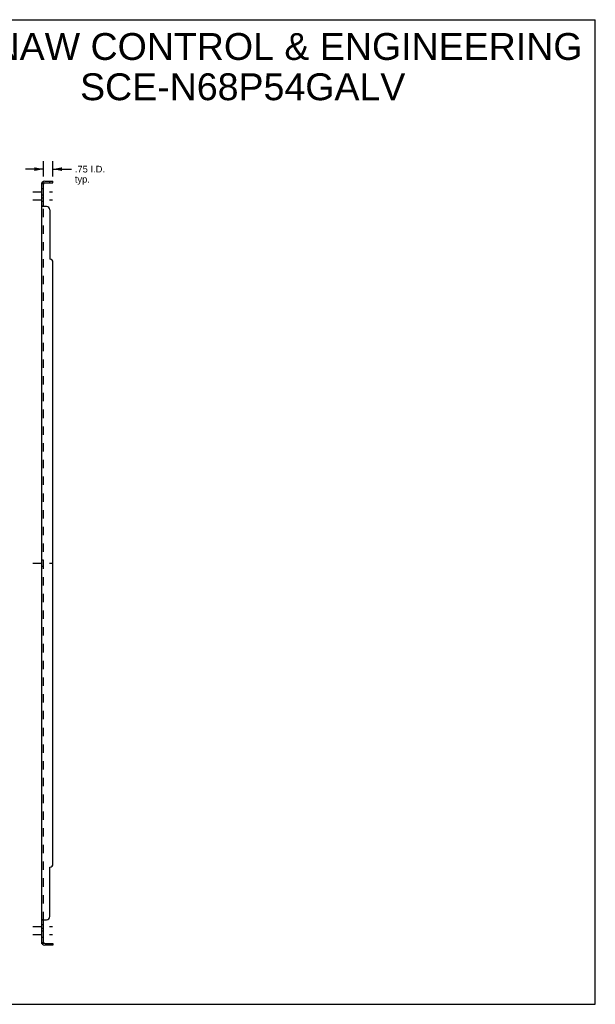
# Model space of a CAD drawing. Header units: inches. Extents: x 0 to 119, y 0 to 77.
# Tile 2 of 2: x 74 to 119, y 0 to 77. Entities that reach past the tile are written whole.
import ezdxf

# ---------------------------------------------------------------- set-up
doc = ezdxf.new("R2010")
doc.units = ezdxf.units.IN
doc.header["$LTSCALE"] = 6.56545
doc.header["$MEASUREMENT"] = 0
doc.linetypes.add('DASHED', pattern=[0.2, 0.1, -0.1])
doc.linetypes.add('HIDDEN', pattern=[0.2, 0.1, -0.1])
doc.layers.get('0').update_dxf_attribs({"linetype": 'CONTINUOUS'})
for name, color, linetype in [('21_WIDE_OR_GREATER', 7, 'CONTINUOUS'), ('DEFAULT_2', 8, 'HIDDEN'), ('DIMENSIONS', 7, 'CONTINUOUS')]:
    doc.layers.add(name, color=color, linetype=linetype)
doc.styles.get("Standard").update_dxf_attribs({"font": 'arial.ttf'})
doc.dimstyles.new('DIMSTYLE_1', dxfattribs={"dimtxt": 0.52664, "dimasz": 0.702187, "dimexe": 0.09, "dimexo": 0.07, "dimgap": 0.0375, "dimtad": 0, "dimtih": 1, "dimtoh": 1, "dimzin": 4, "dimdsep": 46, "dimtxsty": 'Standard', "dimblk": '_FILLED', "dimblk1": '_FILLED', "dimblk2": '_FILLED', "dimcen": 0.09, "dimadec": 3, "dimazin": 1, "dimtfac": 1, "dimtdec": 3, "dimtofl": 0, "dimtmove": 0, "dimatfit": 3, "dimldrblk": '_FILLED', "dimfxl": 0, "dimtolj": 1, "dimtzin": 4, "dimarcsym": 0})

# ---------------------------------------------------------------- blocks, each defined once
blk = doc.blocks.new('_FILLED')
at = {"color": 0, "linetype": 'ByBlock'}
blk.add_solid([(0, 0), (-1, 0.2), (-1, -0.2)], dxfattribs=at)
blk = doc.blocks.new('*D12')
at = {"layer": '21_WIDE_OR_GREATER', "color": 2, "linetype": 'Continuous'}
for p, q in [((76.084, 64.94), (76.084, 66.149)), ((76.834, 64.94), (76.834, 66.149)), ((76.084, 65.517), (74.679, 65.517)), ((76.834, 65.517), (78.284, 65.517))]:
    blk.add_line(p, q, dxfattribs=at)
at = {"layer": '21_WIDE_OR_GREATER', "color": 2, "linetype": 'Continuous', "xscale": 0.7021871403, "yscale": 0.7021871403, "zscale": 0.7021871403}
blk.add_blockref('_FILLED', (76.084, 65.517), dxfattribs=at)
at = {"layer": '21_WIDE_OR_GREATER', "color": 2, "linetype": 'Continuous', "xscale": 0.7021871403, "yscale": 0.7021871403, "zscale": 0.7021871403, "rotation": 180}
blk.add_blockref('_FILLED', (76.834, 65.517), dxfattribs=at)
at = {"layer": '21_WIDE_OR_GREATER', "color": 2, "linetype": 'Continuous', "insert": (78.547, 65.781), "char_height": 0.5266, "width": 2.36694, "attachment_point": 1, "line_spacing_factor": 0.9}
blk.add_mtext('.75 I.D.\\Ptyp.', dxfattribs=at)

msp = doc.modelspace()

# ---------------------------------------------------------------- linework, layer by layer
at = {"color": 7, "linetype": 'Continuous'}
for p, q in [((0, 77.241), (119.372, 77.241)), ((119.372, 0), (119.372, 77.241)), ((76.084, 64.448), (75.959, 64.448)), ((76.012, 64.487), (76.059, 64.448)), ((76.084, 62.609), (76.084, 64.448)), ((76.196, 64.448), (76.834, 64.448)), ((76.584, 64.448), (76.584, 64.573)), ((76.834, 64.448), (76.834, 64.573)), ((76.084, 62.609), (75.959, 62.609)), ((76.084, 6.6), (75.959, 6.6)), ((76.084, 4.761), (76.084, 6.6)), ((76.084, 4.761), (75.959, 4.761)), ((76.012, 4.722), (76.059, 4.761)), ((76.196, 4.761), (76.834, 4.761)), ((76.584, 4.761), (76.584, 4.636)), ((76.834, 4.761), (76.834, 4.636)), ((0, 0), (119.372, 0))]:
    msp.add_line(p, q, dxfattribs=at)
at = {"color": 3, "linetype": 'Continuous'}
for p, q in [((75.959, 4.761), (75.959, 64.448)), ((76.196, 64.573), (76.834, 64.573)), ((76.334, 62.573), (76.012, 62.573)), ((76.584, 62.323), (76.584, 58.448)), ((76.834, 11.011), (76.834, 58.198)), ((76.584, 6.886), (76.584, 10.761)), ((76.012, 6.636), (76.334, 6.636)), ((76.834, 4.636), (76.196, 4.636))]:
    msp.add_line(p, q, dxfattribs=at)
at = {"color": 2, "linetype": 'DASHED'}
for p, q in [((75.256, 63.729), (76.786, 63.729)), ((75.256, 63.111), (76.786, 63.111)), ((75.256, 34.604), (76.786, 34.604)), ((75.256, 6.098), (76.786, 6.098)), ((75.256, 5.479), (76.786, 5.479))]:
    msp.add_line(p, q, dxfattribs=at)
at = {"color": 3, "linetype": 'Continuous'}
for points in [[(75.981, 64.468), (75.978, 64.467), (75.975, 64.465), (75.972, 64.464), (75.969, 64.462), (75.966, 64.461), (75.964, 64.459), (75.962, 64.457), (75.961, 64.455), (75.96, 64.453), (75.959, 64.451), (75.959, 64.45), (75.959, 64.448)], [(76.012, 64.487), (76.01, 64.485), (76.008, 64.482), (76.005, 64.48), (76.002, 64.479), (75.999, 64.477), (75.995, 64.475), (75.992, 64.473), (75.988, 64.472), (75.981, 64.468)], [(75.992, 62.584), (75.985, 62.587), (75.981, 62.589), (75.978, 62.59), (75.975, 62.592), (75.972, 62.593), (75.969, 62.595), (75.966, 62.597), (75.964, 62.599), (75.962, 62.601), (75.961, 62.602), (75.96, 62.604), (75.959, 62.606), (75.959, 62.607), (75.959, 62.609)], [(76.012, 62.573), (76.01, 62.575), (76.008, 62.576), (76.005, 62.578), (76.002, 62.58), (75.999, 62.581), (75.995, 62.583), (75.992, 62.584)], [(75.985, 6.622), (75.981, 6.62), (75.978, 6.619), (75.975, 6.617), (75.972, 6.616), (75.969, 6.614), (75.966, 6.612), (75.964, 6.61), (75.962, 6.608), (75.961, 6.607), (75.96, 6.605), (75.959, 6.603), (75.959, 6.602), (75.959, 6.6)], [(76.012, 6.636), (76.01, 6.634), (76.008, 6.633), (76.005, 6.631), (76.002, 6.629), (75.999, 6.628), (75.995, 6.626), (75.992, 6.625), (75.985, 6.622)], [(75.988, 4.737), (75.981, 4.741), (75.978, 4.742), (75.975, 4.744), (75.972, 4.745), (75.969, 4.747), (75.966, 4.748), (75.964, 4.75), (75.962, 4.752), (75.961, 4.754), (75.96, 4.756), (75.959, 4.758), (75.959, 4.759), (75.959, 4.761)], [(76.012, 4.722), (76.01, 4.724), (76.008, 4.726), (76.005, 4.729), (76.002, 4.73), (75.999, 4.732), (75.995, 4.734), (75.992, 4.736), (75.988, 4.737)]]:
    msp.add_lwpolyline(points, dxfattribs=at)
at = {"color": 7, "linetype": 'Continuous'}
for points in [[(76.09, 64.434), (76.089, 64.436), (76.087, 64.438), (76.086, 64.441), (76.085, 64.443)], [(76.098, 64.425), (76.096, 64.427), (76.094, 64.429), (76.092, 64.431), (76.09, 64.434)], [(76.109, 64.407), (76.109, 64.408), (76.11, 64.409), (76.11, 64.41), (76.109, 64.411), (76.109, 64.412), (76.108, 64.413), (76.107, 64.414), (76.106, 64.416), (76.105, 64.417), (76.103, 64.419), (76.102, 64.421), (76.098, 64.425)], [(76.094, 62.596), (76.092, 62.597), (76.09, 62.598), (76.089, 62.6), (76.087, 62.601), (76.086, 62.603), (76.085, 62.604), (76.084, 62.606), (76.084, 62.607), (76.084, 62.609)], [(76.109, 62.573), (76.109, 62.575), (76.11, 62.577), (76.11, 62.578), (76.109, 62.58), (76.109, 62.582), (76.108, 62.583), (76.107, 62.585), (76.106, 62.586), (76.105, 62.588), (76.103, 62.589), (76.102, 62.59), (76.1, 62.592), (76.098, 62.593), (76.094, 62.596)], [(76.098, 6.616), (76.094, 6.613), (76.092, 6.612), (76.09, 6.611), (76.089, 6.609), (76.087, 6.608), (76.086, 6.606), (76.085, 6.605), (76.084, 6.603), (76.084, 6.602), (76.084, 6.6)], [(76.109, 6.636), (76.109, 6.634), (76.11, 6.632), (76.11, 6.631), (76.109, 6.629), (76.109, 6.627), (76.108, 6.626), (76.107, 6.624), (76.106, 6.623), (76.105, 6.621), (76.103, 6.62), (76.102, 6.619), (76.1, 6.617), (76.098, 6.616)], [(76.09, 4.775), (76.089, 4.773), (76.087, 4.771), (76.086, 4.768), (76.085, 4.766)], [(76.102, 4.788), (76.098, 4.784), (76.096, 4.782), (76.094, 4.78), (76.092, 4.778), (76.09, 4.775)], [(76.109, 4.802), (76.109, 4.801), (76.11, 4.8), (76.11, 4.799), (76.109, 4.798), (76.109, 4.797), (76.108, 4.796), (76.107, 4.795), (76.106, 4.793), (76.105, 4.792), (76.103, 4.79), (76.102, 4.788)]]:
    msp.add_lwpolyline(points, dxfattribs=at)
at = {"color": 3, "linetype": 'Continuous'}
for centre, radius, start, end in [((76.196, 64.336), 0.237, 90, 140.56585), ((76.334, 62.323), 0.25, 0, 90), ((76.584, 58.198), 0.25, 0, 90), ((76.584, 11.011), 0.25, 270, 360), ((76.334, 6.886), 0.25, 270, 360), ((76.196, 4.873), 0.237, 219.43415, 270)]:
    msp.add_arc(centre, radius, start, end, dxfattribs=at)
at = {"color": 7, "linetype": 'Continuous'}
for centre, start, end in [((76.196, 64.336), 90, 180), ((76.196, 4.873), 180, 270)]:
    msp.add_arc(centre, 0.112, start, end, dxfattribs=at)
at = {"layer": 'DEFAULT_2', "color": 8, "linetype": 'HIDDEN'}
for p, q in [((76.059, 64.448), (76.109, 64.407)), ((76.084, 63.979), (75.959, 63.979)), ((76.084, 63.479), (75.959, 63.479)), ((76.084, 63.251), (75.959, 63.251)), ((76.084, 62.97), (75.959, 62.97)), ((76.084, 6.6), (76.084, 62.609)), ((76.087, 62.601), (76.086, 62.603)), ((76.106, 62.586), (76.105, 62.588)), ((76.108, 62.583), (76.107, 62.585)), ((76.084, 34.854), (75.959, 34.854)), ((76.084, 34.354), (75.959, 34.354)), ((75.959, 6.603), (75.959, 6.602)), ((76.084, 6.239), (75.959, 6.239)), ((76.086, 6.606), (76.085, 6.605)), ((76.087, 6.608), (76.086, 6.606)), ((76.084, 5.958), (75.959, 5.958)), ((76.084, 5.729), (75.959, 5.729)), ((76.084, 5.229), (75.959, 5.229)), ((76.059, 4.761), (76.109, 4.802)), ((76.088, 4.784), (76.088, 4.784))]:
    msp.add_line(p, q, dxfattribs=at)
for points in [[(76.027, 64.448), (76.026, 64.448), (76.026, 64.448), (76.025, 64.448), (76.025, 64.448), (76.024, 64.448), (76.024, 64.448), (76.024, 64.448), (76.024, 64.448), (76.024, 64.448)], [(76.024, 64.448), (76.024, 64.448), (76.024, 64.448), (76.025, 64.448), (76.025, 64.448), (76.026, 64.448), (76.026, 64.448), (76.027, 64.448), (76.027, 64.448), (76.028, 64.448), (76.028, 64.448), (76.029, 64.448), (76.03, 64.447), (76.03, 64.447), (76.031, 64.447), (76.032, 64.447), (76.033, 64.447), (76.033, 64.447), (76.034, 64.447), (76.035, 64.446), (76.035, 64.446), (76.036, 64.446), (76.037, 64.446), (76.038, 64.446), (76.038, 64.445), (76.039, 64.445), (76.04, 64.445), (76.041, 64.445), (76.042, 64.445), (76.042, 64.444), (76.043, 64.444), (76.044, 64.444), (76.045, 64.444), (76.046, 64.443), (76.046, 64.443), (76.047, 64.443), (76.048, 64.443), (76.049, 64.442), (76.05, 64.442), (76.051, 64.442), (76.052, 64.442), (76.053, 64.441), (76.053, 64.441), (76.054, 64.441), (76.055, 64.44), (76.056, 64.44), (76.057, 64.44), (76.058, 64.439), (76.059, 64.439), (76.06, 64.438), (76.061, 64.438), (76.062, 64.438), (76.063, 64.437), (76.064, 64.437), (76.065, 64.437), (76.066, 64.436), (76.067, 64.436), (76.068, 64.435), (76.069, 64.435), (76.07, 64.434), (76.071, 64.434), (76.072, 64.434), (76.072, 64.433), (76.073, 64.433), (76.074, 64.433), (76.075, 64.432), (76.076, 64.432), (76.076, 64.431), (76.077, 64.431), (76.078, 64.431), (76.079, 64.43), (76.079, 64.43), (76.08, 64.43), (76.081, 64.429), (76.082, 64.429), (76.082, 64.428), (76.083, 64.428), (76.084, 64.428), (76.084, 64.427), (76.085, 64.427), (76.085, 64.427), (76.086, 64.426), (76.086, 64.426), (76.087, 64.426), (76.087, 64.426), (76.087, 64.425)], [(76.085, 64.443), (76.084, 64.445), (76.084, 64.447), (76.084, 64.448)], [(76.087, 64.425), (76.087, 64.425), (76.088, 64.425), (76.088, 64.425), (76.087, 64.425), (76.087, 64.425), (76.087, 64.426), (76.087, 64.426), (76.086, 64.426), (76.086, 64.426), (76.086, 64.427), (76.085, 64.427), (76.085, 64.427), (76.084, 64.428), (76.084, 64.428)], [(75.964, 62.599), (75.962, 62.601), (75.961, 62.602), (75.96, 62.604), (75.959, 62.606), (75.959, 62.607)], [(76.086, 62.603), (76.085, 62.604), (76.084, 62.606), (76.084, 62.607)], [(76.11, 62.577), (76.11, 62.578), (76.109, 62.58), (76.109, 62.582)], [(75.964, 6.61), (75.962, 6.608), (75.961, 6.607)], [(76.107, 6.624), (76.106, 6.623), (76.105, 6.621)], [(76.11, 6.632), (76.11, 6.631), (76.109, 6.629), (76.109, 6.627), (76.108, 6.626)], [(76.088, 4.784), (76.087, 4.784), (76.087, 4.784), (76.087, 4.783), (76.087, 4.783), (76.086, 4.783), (76.086, 4.783), (76.085, 4.782), (76.085, 4.782), (76.084, 4.782), (76.084, 4.781), (76.083, 4.781), (76.082, 4.781), (76.082, 4.78), (76.081, 4.78), (76.081, 4.78), (76.08, 4.779), (76.079, 4.779), (76.079, 4.779), (76.078, 4.778), (76.077, 4.778), (76.076, 4.778), (76.076, 4.777), (76.075, 4.777), (76.074, 4.777), (76.073, 4.776), (76.073, 4.776), (76.072, 4.775), (76.071, 4.775), (76.07, 4.775), (76.07, 4.774), (76.069, 4.774), (76.068, 4.774), (76.067, 4.773), (76.066, 4.773), (76.065, 4.773), (76.064, 4.772), (76.063, 4.772), (76.063, 4.771), (76.062, 4.771), (76.061, 4.771), (76.06, 4.77), (76.059, 4.77), (76.058, 4.77), (76.057, 4.769), (76.056, 4.769), (76.055, 4.768), (76.054, 4.768), (76.052, 4.768), (76.051, 4.767), (76.05, 4.767), (76.049, 4.767), (76.048, 4.766), (76.047, 4.766), (76.046, 4.766), (76.045, 4.765), (76.044, 4.765), (76.043, 4.765), (76.042, 4.764), (76.04, 4.764), (76.039, 4.764), (76.038, 4.764), (76.037, 4.763), (76.036, 4.763), (76.035, 4.763), (76.034, 4.763), (76.034, 4.762), (76.033, 4.762), (76.032, 4.762), (76.031, 4.762), (76.03, 4.762), (76.029, 4.761), (76.028, 4.761), (76.027, 4.761), (76.026, 4.761), (76.026, 4.761), (76.025, 4.761), (76.025, 4.761), (76.024, 4.761), (76.024, 4.761), (76.024, 4.761)], [(76.024, 4.761), (76.024, 4.761), (76.024, 4.761), (76.024, 4.761), (76.024, 4.761), (76.024, 4.761), (76.025, 4.761), (76.025, 4.761), (76.026, 4.761), (76.027, 4.761), (76.027, 4.761)], [(76.084, 4.781), (76.084, 4.781), (76.085, 4.781), (76.085, 4.782), (76.085, 4.782), (76.086, 4.783), (76.086, 4.783), (76.087, 4.783), (76.087, 4.783), (76.087, 4.784), (76.087, 4.784), (76.088, 4.784)], [(76.085, 4.766), (76.084, 4.764), (76.084, 4.762), (76.084, 4.761)]]:
    msp.add_lwpolyline(points, dxfattribs=at)
for centre, start, end in [((76.196, 64.336), 140.56585, 180), ((76.196, 4.873), 180, 219.43415)]:
    msp.add_arc(centre, 0.237, start, end, dxfattribs=at)

# ---------------------------------------------------------------- texts
at = {"layer": 'DIMENSIONS', "color": 2, "linetype": 'Continuous', "insert": (91.717, 76.192), "char_height": 2.10656, "width": 53.20438, "attachment_point": 2, "line_spacing_factor": 0.9}
msp.add_mtext('SAGINAW CONTROL & ENGINEERING\\PSCE-N68P54GALV', dxfattribs=at)

# ---------------------------------------------------------------- dimensions: what is measured, and where the dimension line sits
at = {"layer": '21_WIDE_OR_GREATER', "color": 2, "linetype": 'Continuous'}
dim = msp.add_linear_dim(base=(76.834, 65.517), p1=(76.084, 66.219), p2=(76.834, 66.219), text='<> I.D.\\Ptyp.', dimstyle='DIMSTYLE_1', dxfattribs=at)
dim.commit()
dim.dimension.update_dxf_attribs({"geometry": '*D12', "text_midpoint": (79.731, 65.122), "dimtype": 160})

doc.saveas('drawing.dxf')
